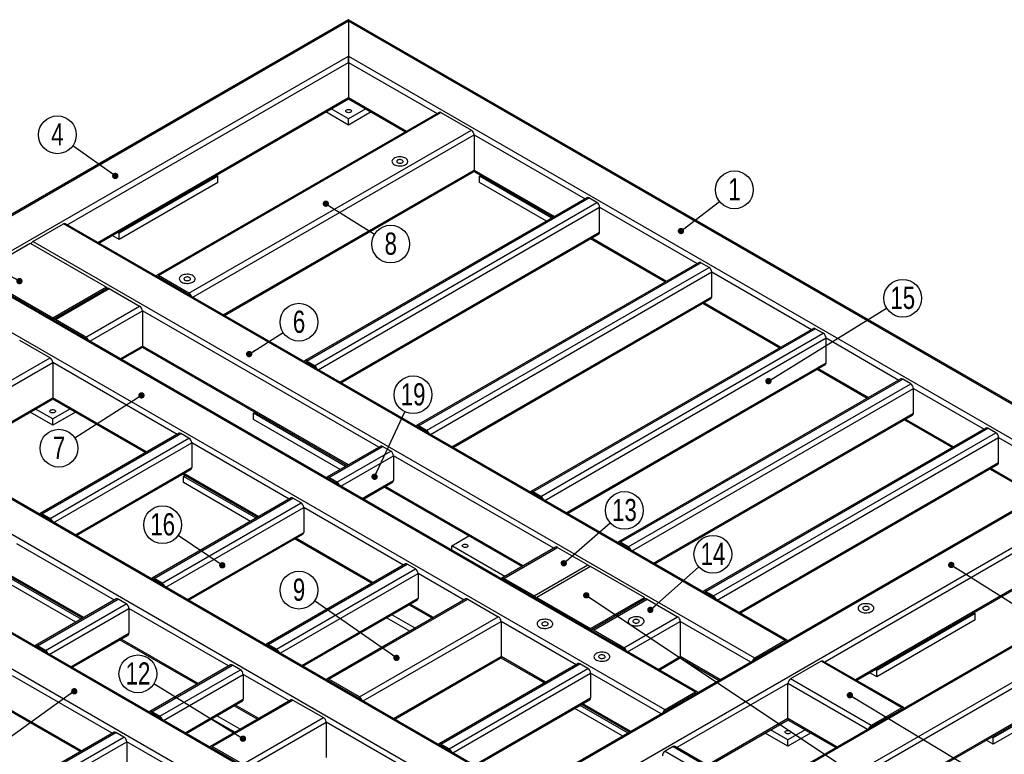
# Model space of a CAD drawing. Header units: millimetres. Extents: x 0 to 841, y 0 to 594.
# Tile 20 of 25: x 502 to 658, y 210 to 326. Entities that reach past the tile are written whole.
import ezdxf

# ---------------------------------------------------------------- set-up
doc = ezdxf.new("R2010")
doc.units = ezdxf.units.MM
doc.layers.add('NOTES', color=6, linetype='Continuous')
doc.layers.add('TRAIT-FORT', color=4, linetype='Continuous', lineweight=25)
doc.styles.add('SLDTEXTSTYLE0', font='TXT', dxfattribs={"width": 0.75})
doc.dimstyles.new('SLDDIMSTYLE0', dxfattribs={"dimtxt": 0.18, "dimasz": 1, "dimexe": 0, "dimexo": 0.0625, "dimgap": 0, "dimtad": 0, "dimtih": 1, "dimtoh": 1, "dimdec": 0, "dimrnd": 1e-09, "dimzin": 0, "dimdsep": 46, "dimtxsty": 'Standard', "dimblk1": 'DOT', "dimblk2": 'DOT', "dimsah": 1, "dimcen": 0.09, "dimadec": 0, "dimazin": 0, "dimtfac": 1, "dimtdec": 0, "dimtofl": 0, "dimtmove": 0, "dimatfit": 3, "dimldrblk": 'DOT', "dimfxl": 1, "dimfrac": 2, "dimtolj": 1, "dimtzin": 0, "dimarcsym": 0})

# ---------------------------------------------------------------- blocks, each defined once
blk = doc.blocks.new('SW_NOTE_3')
at = {"layer": 'NOTES', "color": 0}
blk.add_circle((2.36, 1.82), 2.98, dxfattribs=at)
at = {"layer": 'NOTES', "color": 0, "insert": (2.37, 3.64), "char_height": 3.5, "attachment_point": 2, "style": 'SLDTEXTSTYLE0'}
blk.add_mtext('1', dxfattribs=at)
blk = doc.blocks.new('_Dot')
at = {"color": 0, "linetype": 'ByBlock', "lineweight": -2}
blk.add_line((-0.5, 0), (-1, 0), dxfattribs=at)
at = {"color": 0, "linetype": 'ByBlock', "const_width": 0.5}
blk.add_lwpolyline([(-0.25, 0, 1), (0.25, 0, 1)], format="xyb", close=True, dxfattribs=at)
blk = doc.blocks.new('SW_NOTE_5')
at = {"layer": 'NOTES', "color": 0}
blk.add_circle((-2.43, 1.73), 2.98, dxfattribs=at)
at = {"layer": 'NOTES', "color": 0, "insert": (-2.43, 3.55), "char_height": 3.5, "attachment_point": 2, "style": 'SLDTEXTSTYLE0'}
blk.add_mtext('4', dxfattribs=at)
blk = doc.blocks.new('SW_NOTE_9')
at = {"layer": 'NOTES', "color": 0}
blk.add_circle((2.51, 1.61), 2.98, dxfattribs=at)
at = {"layer": 'NOTES', "color": 0, "insert": (2.52, 3.43), "char_height": 3.5, "attachment_point": 2, "style": 'SLDTEXTSTYLE0'}
blk.add_mtext('6', dxfattribs=at)
blk = doc.blocks.new('SW_NOTE_10')
at = {"layer": 'NOTES', "color": 0}
blk.add_circle((-2.51, -1.61), 2.98, dxfattribs=at)
at = {"layer": 'NOTES', "color": 0, "insert": (-2.51, 0.21), "char_height": 3.5, "attachment_point": 2, "style": 'SLDTEXTSTYLE0'}
blk.add_mtext('7', dxfattribs=at)
blk = doc.blocks.new('SW_NOTE_11')
at = {"layer": 'NOTES', "color": 0}
blk.add_circle((2.53, -1.58), 2.98, dxfattribs=at)
at = {"layer": 'NOTES', "color": 0, "insert": (2.54, 0.24), "char_height": 3.5, "attachment_point": 2, "style": 'SLDTEXTSTYLE0'}
blk.add_mtext('8', dxfattribs=at)
blk = doc.blocks.new('SW_NOTE_18')
at = {"layer": 'NOTES', "color": 0}
blk.add_circle((-2.45, 1.7), 2.98, dxfattribs=at)
at = {"layer": 'NOTES', "color": 0, "insert": (-2.44, 3.52), "char_height": 3.5, "attachment_point": 2, "style": 'SLDTEXTSTYLE0'}
blk.add_mtext('9', dxfattribs=at)
blk = doc.blocks.new('SW_NOTE_19')
at = {"layer": 'NOTES', "color": 0}
blk.add_circle((-2.54, 1.57), 2.98, dxfattribs=at)
at = {"layer": 'NOTES', "color": 0, "insert": (-2.53, 3.38), "char_height": 3.5, "attachment_point": 2, "style": 'SLDTEXTSTYLE0'}
blk.add_mtext('12', dxfattribs=at)
blk = doc.blocks.new('SW_NOTE_20')
at = {"layer": 'NOTES', "color": 0}
blk.add_circle((2.23, 1.98), 2.98, dxfattribs=at)
at = {"layer": 'NOTES', "color": 0, "insert": (2.24, 3.8), "char_height": 3.5, "attachment_point": 2, "style": 'SLDTEXTSTYLE0'}
blk.add_mtext('14', dxfattribs=at)
blk = doc.blocks.new('SW_NOTE_21')
at = {"layer": 'NOTES', "color": 0}
blk.add_circle((2.25, 1.96), 2.98, dxfattribs=at)
at = {"layer": 'NOTES', "color": 0, "insert": (2.26, 3.78), "char_height": 3.5, "attachment_point": 2, "style": 'SLDTEXTSTYLE0'}
blk.add_mtext('13', dxfattribs=at)
blk = doc.blocks.new('SW_NOTE_22')
at = {"layer": 'NOTES', "color": 0}
blk.add_circle((2.54, 1.57), 2.98, dxfattribs=at)
at = {"layer": 'NOTES', "color": 0, "insert": (2.55, 3.39), "char_height": 3.5, "attachment_point": 2, "style": 'SLDTEXTSTYLE0'}
blk.add_mtext('15', dxfattribs=at)
blk = doc.blocks.new('SW_NOTE_25')
at = {"layer": 'NOTES', "color": 0}
blk.add_circle((-2.47, 1.68), 2.98, dxfattribs=at)
at = {"layer": 'NOTES', "color": 0, "insert": (-2.46, 3.5), "char_height": 3.5, "attachment_point": 2, "style": 'SLDTEXTSTYLE0'}
blk.add_mtext('16', dxfattribs=at)
blk = doc.blocks.new('SW_NOTE_27')
at = {"layer": 'NOTES', "color": 0}
blk.add_circle((1.27, 2.7), 2.98, dxfattribs=at)
at = {"layer": 'NOTES', "color": 0, "insert": (1.28, 4.52), "char_height": 3.5, "attachment_point": 2, "style": 'SLDTEXTSTYLE0'}
blk.add_mtext('19', dxfattribs=at)

msp = doc.modelspace()

# ---------------------------------------------------------------- linework, layer by layer
at = {"layer": 'TRAIT-FORT', "lineweight": 25}
for p, q in [((554.111, 326.137), (417.888, 247.497)), ((697.406, 243.415), (554.111, 326.137)), ((554.111, 326.137), (554.111, 325.934)), ((554.111, 325.934), (554.111, 326.137)), ((418.488, 247.641), (554.111, 325.934)), ((554.111, 325.934), (554.111, 320.383)), ((554.111, 325.934), (696.806, 243.559)), ((499.909, 289.092), (554.111, 320.383)), ((554.111, 320.383), (554.111, 319.403)), ((554.111, 320.383), (687.189, 243.559)), ((554.111, 319.403), (554.111, 320.383)), ((509.739, 293.788), (554.111, 319.403)), ((554.111, 319.403), (554.111, 313.851)), ((554.111, 319.403), (568.078, 311.34)), ((514.549, 291.011), (554.111, 313.851)), ((554.111, 313.851), (554.111, 313.648)), ((554.111, 313.648), (554.111, 313.851)), ((554.111, 313.851), (563.269, 308.564)), ((514.724, 290.91), (554.111, 313.648)), ((554.111, 313.648), (563.093, 308.463)), ((568.378, 311.514), (523.83, 285.797)), ((524.13, 285.767), (568.678, 311.484)), ((554.111, 309.523), (550.539, 311.585)), ((554.111, 310.503), (551.388, 312.075)), ((556.835, 312.075), (554.111, 310.503)), ((557.684, 311.585), (554.111, 309.523)), ((568.678, 311.484), (573.486, 308.708)), ((554.111, 309.523), (554.111, 310.503)), ((528.938, 282.991), (573.486, 308.708)), ((529.538, 282.358), (573.91, 307.973)), ((573.91, 307.973), (573.91, 302.421)), ((573.91, 307.973), (591.412, 297.87)), ((533.464, 301.441), (517.908, 292.461)), ((533.215, 301.585), (533.464, 301.441)), ((533.464, 300.461), (533.464, 301.441)), ((534.348, 279.582), (573.91, 302.421)), ((534.523, 279.48), (573.786, 302.146)), ((573.872, 302.24), (586.427, 294.992)), ((573.91, 302.421), (586.603, 295.093)), ((574.759, 301.441), (575.008, 301.585)), ((586.179, 294.848), (574.759, 301.441)), ((574.759, 300.461), (574.759, 301.441)), ((533.464, 300.461), (517.908, 291.481)), ((585.33, 294.359), (574.759, 300.461)), ((591.712, 298.043), (547.165, 272.326)), ((547.465, 272.296), (592.012, 298.013)), ((548.737, 271.562), (593.285, 297.278)), ((593.285, 297.278), (592.012, 298.013)), ((549.337, 270.928), (593.709, 296.544)), ((593.709, 292.624), (593.709, 296.544)), ((593.709, 296.544), (609.09, 287.665)), ((504.331, 291.155), (509.139, 293.931)), ((622.984, 228.21), (509.139, 293.931)), ((623.284, 228.24), (509.439, 293.961)), ((517.908, 291.481), (516.81, 292.114)), ((517.908, 292.461), (517.659, 292.604)), ((517.908, 291.481), (517.908, 292.461)), ((552.732, 268.969), (593.709, 292.624)), ((552.908, 268.867), (593.585, 292.35)), ((495.422, 286.012), (503.907, 290.91)), ((503.907, 290.91), (515.928, 283.971)), ((618.175, 225.435), (504.331, 291.155)), ((592.295, 291.605), (604.105, 284.787)), ((592.471, 291.706), (604.281, 284.888)), ((609.39, 287.838), (564.842, 262.121)), ((565.142, 262.091), (609.69, 287.808)), ((610.963, 287.073), (609.69, 287.808)), ((608.842, 220.046), (494.997, 285.767)), ((609.141, 220.076), (495.297, 285.797)), ((507.442, 279.073), (495.422, 286.012)), ((528.938, 282.991), (524.13, 285.767)), ((566.415, 261.356), (610.963, 287.073)), ((567.015, 260.723), (611.387, 286.339)), ((611.387, 282.419), (611.387, 286.339)), ((611.387, 286.339), (627.121, 277.255)), ((524.094, 285.501), (524.13, 285.522)), ((528.938, 282.746), (524.13, 285.522)), ((604.033, 217.27), (490.189, 282.991)), ((515.928, 283.971), (507.442, 279.073)), ((516.052, 283.756), (507.567, 278.857)), ((507.867, 278.828), (516.352, 283.726)), ((515.928, 283.971), (515.928, 283.684)), ((516.352, 283.726), (521.16, 280.95)), ((527.407, 283.631), (527.407, 283.589)), ((570.41, 258.763), (611.387, 282.419)), ((570.586, 258.662), (611.263, 282.144)), ((609.973, 281.4), (622.136, 274.378)), ((610.148, 281.501), (622.312, 274.479)), ((512.675, 276.052), (521.16, 280.95)), ((513.275, 275.418), (521.585, 280.215)), ((521.585, 280.215), (521.585, 274.663)), ((558.885, 258.682), (521.585, 280.215)), ((507.442, 279.073), (507.442, 278.786)), ((507.83, 278.562), (507.867, 278.583)), ((512.675, 276.052), (507.867, 278.828)), ((512.675, 275.807), (507.867, 278.583)), ((627.421, 277.429), (582.874, 251.712)), ((583.174, 251.682), (627.721, 277.399)), ((584.446, 250.947), (628.994, 276.664)), ((628.994, 276.664), (627.721, 277.399)), ((502.21, 275.562), (507.018, 272.786)), ((512.639, 275.785), (512.676, 275.806)), ((585.046, 250.314), (629.418, 275.929)), ((629.418, 272.01), (629.418, 275.929)), ((629.418, 275.929), (640.91, 269.295)), ((518.084, 272.642), (521.585, 274.663)), ((518.26, 272.541), (521.46, 274.388)), ((521.546, 274.482), (553.901, 255.804)), ((554.076, 255.906), (521.585, 274.663)), ((485.098, 260.132), (507.018, 272.786)), ((485.698, 259.499), (507.442, 272.051)), ((507.442, 272.051), (507.442, 266.499)), ((527.066, 260.723), (507.442, 272.051)), ((547.428, 272.03), (547.465, 272.051)), ((548.737, 271.562), (547.465, 272.296)), ((548.737, 271.317), (547.465, 272.051)), ((588.441, 248.354), (629.418, 272.01)), ((588.617, 248.253), (629.294, 271.735)), ((628.004, 270.99), (635.925, 266.418)), ((628.18, 271.092), (636.101, 266.519)), ((581.264, 204.126), (467.42, 269.847)), ((581.564, 204.156), (467.72, 269.877)), ((641.21, 269.469), (596.662, 243.752)), ((596.962, 243.722), (641.51, 269.439)), ((598.235, 242.987), (642.783, 268.704)), ((642.783, 268.704), (641.51, 269.439)), ((598.835, 242.354), (643.207, 267.969)), ((643.207, 264.05), (643.207, 267.969)), ((643.207, 267.969), (654.345, 261.54)), ((576.456, 201.351), (462.612, 267.071)), ((490.507, 256.722), (507.442, 266.499)), ((490.683, 256.621), (507.318, 266.224)), ((507.404, 266.318), (522.081, 257.845)), ((522.256, 257.947), (507.442, 266.499)), ((507.442, 262.172), (503.87, 264.234)), ((507.442, 263.152), (504.719, 264.724)), ((510.166, 264.724), (507.442, 263.152)), ((511.014, 264.234), (507.442, 262.172)), ((539.121, 264.05), (539.369, 264.193)), ((553.652, 255.661), (539.121, 264.05)), ((539.121, 263.07), (539.121, 264.05)), ((602.23, 240.394), (643.207, 264.05)), ((507.442, 262.172), (507.442, 263.152)), ((552.803, 255.171), (539.121, 263.07)), ((602.405, 240.293), (643.083, 263.775)), ((641.792, 263.03), (649.36, 258.662)), ((641.968, 263.132), (649.536, 258.763)), ((565.106, 261.825), (565.142, 261.846)), ((566.415, 261.356), (565.142, 262.091)), ((566.415, 261.112), (565.142, 261.846)), ((654.645, 261.713), (610.097, 235.996)), ((610.397, 235.966), (654.945, 261.683)), ((611.67, 235.231), (656.218, 260.948)), ((656.218, 260.948), (654.945, 261.683)), ((527.366, 260.896), (505.445, 248.242)), ((505.745, 248.212), (527.666, 260.867)), ((507.018, 247.478), (528.938, 260.132)), ((507.618, 246.844), (529.363, 259.397)), ((528.938, 260.132), (527.666, 260.867)), ((529.363, 259.397), (529.363, 255.478)), ((544.743, 250.518), (529.363, 259.397)), ((612.27, 234.598), (656.642, 260.213)), ((656.642, 256.294), (656.642, 260.213)), ((656.642, 260.213), (667.78, 253.784)), ((562.88, 193.513), (449.035, 259.234)), ((563.18, 193.543), (449.335, 259.264)), ((559.185, 258.855), (550.7, 253.957)), ((551, 253.927), (559.485, 258.826)), ((552.273, 253.192), (560.758, 258.091)), ((560.758, 258.091), (559.485, 258.826)), ((558.071, 190.737), (444.227, 256.458)), ((552.873, 252.559), (561.183, 257.356)), ((561.183, 257.356), (561.183, 253.437)), ((586.463, 242.762), (561.183, 257.356)), ((615.665, 232.638), (656.642, 256.294)), ((511.013, 244.884), (529.363, 255.478)), ((511.189, 244.783), (529.238, 255.203)), ((615.84, 232.537), (656.518, 256.019)), ((655.227, 255.275), (662.795, 250.906)), ((655.403, 255.376), (662.971, 251.007)), ((527.948, 254.458), (539.758, 247.64)), ((528.09, 254.089), (528.338, 254.233)), ((539.51, 247.497), (528.09, 254.089)), ((528.09, 253.11), (528.09, 254.089)), ((539.934, 247.742), (528.124, 254.56)), ((668.08, 253.957), (542.922, 181.705)), ((668.38, 253.927), (543.222, 181.675)), ((550.964, 253.661), (551, 253.682)), ((552.273, 253.192), (551, 253.927)), ((552.273, 252.947), (551, 253.682)), ((556.268, 250.599), (561.183, 253.437)), ((556.443, 250.498), (561.058, 253.162)), ((538.661, 247.007), (528.09, 253.11)), ((559.768, 252.417), (581.478, 239.884)), ((581.653, 239.986), (559.944, 252.519)), ((584.446, 250.947), (583.174, 251.682)), ((545.043, 250.691), (523.123, 238.037)), ((523.423, 238.007), (545.343, 250.662)), ((546.616, 249.927), (545.343, 250.662)), ((673.188, 251.151), (548.03, 178.899)), ((583.137, 251.416), (583.174, 251.437)), ((584.446, 250.702), (583.174, 251.437)), ((673.612, 250.417), (629.241, 224.801)), ((524.696, 237.272), (546.616, 249.927)), ((525.296, 236.639), (547.04, 249.192)), ((547.04, 249.192), (547.04, 245.273)), ((562.774, 240.109), (547.04, 249.192)), ((505.709, 247.946), (505.745, 247.967)), ((507.018, 247.478), (505.745, 248.212)), ((507.018, 247.233), (505.745, 247.967)), ((528.691, 234.679), (547.04, 245.273)), ((528.866, 234.578), (546.916, 244.998)), ((545.626, 244.253), (557.79, 237.231)), ((557.965, 237.333), (545.802, 244.355)), ((570.375, 243.15), (573.098, 244.722)), ((673.612, 244.864), (634.05, 222.025)), ((634.225, 221.923), (673.488, 244.589)), ((517.166, 234.598), (501.786, 243.477)), ((696.806, 243.559), (561.183, 165.265)), ((687.189, 243.559), (561.183, 170.817)), ((686.589, 243.415), (561.183, 171.02)), ((697.654, 243.069), (561.183, 164.285)), ((578.754, 238.312), (570.375, 243.15)), ((570.375, 242.455), (570.375, 243.15)), ((586.763, 242.935), (578.277, 238.037)), ((578.577, 238.007), (587.063, 242.906)), ((587.063, 242.906), (591.871, 240.13)), ((596.926, 243.456), (596.962, 243.477)), ((598.235, 242.987), (596.962, 243.722)), ((598.235, 242.742), (596.962, 243.477)), ((563.075, 240.282), (541.154, 227.628)), ((541.454, 227.598), (563.375, 240.252)), ((542.727, 226.863), (564.647, 239.518)), ((564.647, 239.518), (563.375, 240.252)), ((583.386, 235.231), (591.871, 240.13)), ((592.295, 239.885), (583.81, 234.987)), ((600.78, 234.987), (592.295, 239.885)), ((500.371, 238.538), (512.181, 231.72)), ((511.933, 231.577), (500.513, 238.169)), ((512.357, 231.822), (500.547, 238.64)), ((523.387, 237.741), (523.423, 237.762)), ((524.696, 237.272), (523.423, 238.007)), ((524.696, 237.027), (523.423, 237.762)), ((543.327, 226.23), (565.072, 238.783)), ((565.072, 238.783), (565.072, 234.863)), ((572.32, 234.598), (565.072, 238.783)), ((578.541, 237.741), (578.577, 237.762)), ((583.386, 235.231), (578.577, 238.007)), ((583.386, 234.986), (578.577, 237.762)), ((511.084, 231.087), (500.513, 237.19)), ((697.654, 237.516), (561.183, 158.733)), ((561.183, 158.53), (697.406, 237.17)), ((517.466, 234.771), (504.738, 227.424)), ((505.038, 227.394), (517.766, 234.742)), ((519.039, 234.007), (517.766, 234.742)), ((546.722, 224.27), (565.072, 234.863)), ((546.898, 224.169), (564.947, 234.589)), ((572.621, 234.771), (550.7, 222.117)), ((551, 222.087), (572.92, 234.742)), ((572.92, 234.742), (577.729, 231.966)), ((583.35, 234.965), (583.386, 234.986)), ((583.81, 234.987), (592.295, 230.088)), ((583.81, 234.7), (583.81, 234.987)), ((592.295, 230.088), (600.78, 234.987)), ((600.905, 234.771), (592.419, 229.873)), ((592.719, 229.843), (601.205, 234.742)), ((600.78, 234.7), (600.78, 234.987)), ((601.205, 234.742), (606.013, 231.966)), ((610.361, 235.7), (610.397, 235.721)), ((611.67, 235.231), (610.397, 235.966)), ((611.67, 234.986), (610.397, 235.721)), ((506.311, 226.659), (519.039, 234.007)), ((506.911, 226.026), (519.463, 233.272)), ((519.463, 233.272), (519.463, 229.353)), ((535.197, 224.189), (519.463, 233.272)), ((563.657, 233.844), (567.336, 231.72)), ((567.511, 231.822), (563.833, 233.945)), ((555.808, 219.311), (577.729, 231.966)), ((563.763, 229.658), (560.085, 231.782)), ((564.612, 230.148), (560.934, 232.272)), ((597.528, 227.067), (606.013, 231.966)), ((652.965, 232.455), (637.409, 223.474)), ((652.965, 231.475), (637.409, 222.494)), ((652.716, 232.598), (652.965, 232.455)), ((652.965, 231.475), (652.965, 232.455)), ((556.409, 218.678), (578.153, 231.231)), ((578.153, 231.231), (578.153, 225.678)), ((589.998, 224.393), (578.153, 231.231)), ((592.295, 229.801), (592.295, 230.088)), ((598.128, 226.434), (606.437, 231.231)), ((606.437, 231.231), (606.437, 225.678)), ((617.575, 224.801), (606.437, 231.231)), ((510.306, 224.066), (519.463, 229.353)), ((510.482, 223.965), (519.339, 229.078)), ((518.049, 228.333), (530.212, 221.311)), ((530.388, 221.413), (518.225, 228.435)), ((592.683, 229.577), (592.72, 229.598)), ((597.528, 227.067), (592.719, 229.843)), ((597.528, 226.822), (592.719, 229.598)), ((505.002, 227.128), (505.038, 227.149)), ((506.311, 226.659), (505.038, 227.394)), ((506.311, 226.414), (505.038, 227.149)), ((541.418, 227.332), (541.454, 227.353)), ((542.727, 226.863), (541.454, 227.598)), ((542.727, 226.618), (541.454, 227.353)), ((597.492, 226.801), (597.529, 226.822)), ((622.984, 228.21), (618.175, 225.435)), ((622.984, 227.965), (618.175, 225.19)), ((623.02, 227.944), (622.984, 227.965)), ((561.218, 215.902), (578.153, 225.678)), ((561.393, 215.8), (578.029, 225.404)), ((578.115, 225.498), (585.013, 221.515)), ((585.189, 221.617), (578.153, 225.678)), ((602.937, 223.658), (606.437, 225.678)), ((603.113, 223.556), (606.313, 225.404)), ((606.399, 225.498), (612.59, 221.923)), ((612.766, 222.025), (606.437, 225.678)), ((618.211, 225.168), (618.174, 225.189)), ((535.497, 224.362), (522.769, 217.014)), ((523.069, 216.985), (535.797, 224.332)), ((537.07, 223.598), (535.797, 224.332)), ((590.298, 224.566), (568.378, 211.912)), ((568.678, 211.882), (590.598, 224.536)), ((569.951, 211.147), (591.871, 223.802)), ((591.871, 223.802), (590.598, 224.536)), ((628.64, 224.945), (623.832, 222.169)), ((641.368, 217.597), (628.64, 224.945)), ((641.668, 217.627), (628.94, 224.974)), ((516.813, 213.576), (501.078, 222.659)), ((524.342, 216.25), (537.07, 223.598)), ((524.942, 215.617), (537.494, 222.863)), ((537.494, 222.863), (537.494, 218.943)), ((544.743, 218.678), (537.494, 222.863)), ((555.808, 219.311), (551, 222.087)), ((570.551, 210.514), (592.295, 223.067)), ((592.295, 223.067), (592.295, 219.147)), ((603.433, 216.637), (592.295, 223.067)), ((636.56, 214.821), (623.832, 222.169)), ((637.409, 222.494), (636.311, 223.128)), ((637.409, 223.474), (637.16, 223.618)), ((637.409, 222.494), (637.409, 223.474)), ((550.964, 221.821), (551, 221.842)), ((555.808, 219.067), (551, 221.842)), ((623.408, 221.434), (605.906, 211.33)), ((623.408, 215.882), (623.408, 221.434)), ((635.96, 214.188), (623.408, 221.434)), ((671.35, 221.841), (655.793, 212.861)), ((671.35, 220.861), (655.793, 211.881)), ((555.773, 219.045), (555.809, 219.066)), ((573.945, 208.554), (592.295, 219.147)), ((608.842, 220.046), (604.033, 217.27)), ((608.842, 219.801), (604.033, 217.025)), ((608.878, 219.78), (608.841, 219.801)), ((499.664, 217.72), (511.828, 210.698)), ((512.003, 210.799), (499.84, 217.821)), ((528.337, 213.657), (537.494, 218.943)), ((528.513, 213.555), (537.37, 218.669)), ((545.043, 218.851), (532.315, 211.504)), ((532.615, 211.474), (545.343, 218.822)), ((536.08, 217.924), (539.758, 215.8)), ((539.934, 215.902), (536.256, 218.025)), ((545.343, 218.822), (550.152, 216.046)), ((574.121, 208.453), (592.171, 218.873)), ((597.351, 213.126), (589.784, 217.495)), ((598.2, 213.616), (590.632, 217.984)), ((590.881, 218.128), (598.448, 213.759)), ((598.624, 213.861), (591.057, 218.229)), ((641.368, 217.597), (636.56, 214.821)), ((523.033, 216.719), (523.069, 216.74)), ((524.342, 216.25), (523.069, 216.985)), ((524.342, 216.005), (523.069, 216.74)), ((537.035, 214.228), (533.357, 216.352)), ((537.424, 208.698), (550.152, 216.046)), ((604.069, 217.004), (604.032, 217.025)), ((623.408, 215.882), (610.715, 208.554)), ((631.151, 211.412), (623.408, 215.882)), ((641.368, 217.352), (636.56, 214.576)), ((641.405, 217.331), (641.368, 217.352)), ((536.186, 213.738), (532.508, 215.862)), ((538.024, 208.065), (550.576, 215.311)), ((550.576, 215.311), (550.576, 209.759)), ((562.421, 208.473), (550.576, 215.311)), ((610.891, 208.453), (623.446, 215.701)), ((623.532, 215.607), (630.975, 211.31)), ((636.596, 214.555), (636.559, 214.576)), ((517.113, 213.749), (502.263, 205.177)), ((502.563, 205.147), (517.413, 213.719)), ((503.836, 204.412), (518.685, 212.984)), ((518.685, 212.984), (517.413, 213.719)), ((623.408, 211.554), (619.836, 213.617)), ((623.408, 212.534), (620.684, 214.106)), ((626.131, 214.106), (623.408, 212.534)), ((626.98, 213.617), (623.408, 211.554)), ((655.793, 212.861), (655.545, 213.004)), ((655.793, 211.881), (655.793, 212.861)), ((504.436, 203.779), (519.11, 212.249)), ((519.11, 212.249), (519.11, 208.33)), ((526.358, 208.065), (519.11, 212.249)), ((532.579, 211.208), (532.615, 211.229)), ((537.424, 208.698), (532.615, 211.474)), ((537.424, 208.453), (532.615, 211.229)), ((568.641, 211.616), (568.678, 211.637)), ((569.951, 211.147), (568.678, 211.882)), ((569.951, 210.902), (568.678, 211.637)), ((605.306, 211.474), (604.033, 210.739)), ((605.306, 211.474), (618.034, 204.126)), ((618.334, 204.156), (605.606, 211.504)), ((623.408, 211.554), (623.408, 212.534)), ((655.793, 211.881), (654.696, 212.514)), ((604.033, 210.739), (616.761, 203.392))]:
    msp.add_line(p, q, dxfattribs=at)
at = {"layer": 'TRAIT-FORT', "lineweight": 25, "flags": 128}
for points in [[(554.43, 311.912), (554.506, 311.852), (554.551, 311.783), (554.56, 311.709), (554.533, 311.637), (554.472, 311.572), (554.381, 311.52), (554.269, 311.484), (554.144, 311.469), (554.016, 311.474), (553.896, 311.5), (553.793, 311.544), (553.716, 311.603), (553.672, 311.673), (553.663, 311.746), (553.69, 311.819), (553.751, 311.883), (553.842, 311.936), (553.954, 311.971), (554.079, 311.987), (554.207, 311.982), (554.327, 311.956), (554.43, 311.912)], [(563.093, 303.272), (563.229, 303.365), (563.337, 303.471), (563.412, 303.585), (563.452, 303.705), (563.456, 303.828), (563.425, 303.949), (563.359, 304.065), (563.259, 304.173), (563.13, 304.27), (562.973, 304.353), (562.795, 304.419), (562.6, 304.467), (562.394, 304.495), (562.182, 304.503), (561.972, 304.49), (561.768, 304.457), (561.576, 304.404), (561.403, 304.333), (561.253, 304.247), (561.131, 304.147), (561.039, 304.037), (560.982, 303.919), (560.959, 303.797), (560.973, 303.675), (561.022, 303.556), (561.105, 303.443), (561.22, 303.34), (561.363, 303.25), (561.531, 303.175), (561.718, 303.118), (561.92, 303.08), (562.129, 303.062), (562.341, 303.064), (562.55, 303.087), (562.748, 303.131), (562.931, 303.193), (563.093, 303.272)], [(563.093, 303.272), (563.229, 303.365), (563.337, 303.471), (563.412, 303.585), (563.452, 303.705), (563.456, 303.828), (563.425, 303.949), (563.359, 304.065), (563.259, 304.173), (563.13, 304.27), (562.973, 304.353), (562.795, 304.419), (562.6, 304.467), (562.394, 304.495), (562.182, 304.503), (561.972, 304.49), (561.768, 304.457), (561.576, 304.404), (561.403, 304.333), (561.253, 304.247), (561.131, 304.147), (561.039, 304.037), (560.982, 303.919), (560.959, 303.797), (560.973, 303.675), (561.022, 303.556), (561.105, 303.443), (561.22, 303.34), (561.363, 303.25), (561.531, 303.175), (561.718, 303.118), (561.92, 303.08), (562.129, 303.062), (562.341, 303.064), (562.55, 303.087), (562.748, 303.131), (562.931, 303.193), (563.093, 303.272)], [(562.57, 303.574), (562.653, 303.637), (562.704, 303.712), (562.719, 303.792), (562.695, 303.871), (562.635, 303.943), (562.544, 304.004), (562.428, 304.048), (562.296, 304.072), (562.157, 304.075), (562.022, 304.056), (561.901, 304.016), (561.803, 303.96), (561.734, 303.89), (561.702, 303.812), (561.706, 303.732), (561.748, 303.655), (561.825, 303.588), (561.929, 303.536), (562.055, 303.501), (562.192, 303.488), (562.33, 303.496), (562.459, 303.525), (562.57, 303.574)], [(529.541, 284.751), (529.677, 284.845), (529.785, 284.95), (529.859, 285.065), (529.9, 285.185), (529.904, 285.307), (529.873, 285.429), (529.806, 285.545), (529.707, 285.653), (529.577, 285.75), (529.421, 285.833), (529.243, 285.899), (529.048, 285.947), (528.842, 285.975), (528.63, 285.983), (528.419, 285.97), (528.215, 285.937), (528.024, 285.884), (527.851, 285.813), (527.701, 285.727), (527.579, 285.627), (527.487, 285.516), (527.429, 285.399), (527.407, 285.277), (527.42, 285.155), (527.47, 285.036), (527.553, 284.923), (527.668, 284.82), (527.811, 284.73), (527.979, 284.655), (528.166, 284.598), (528.367, 284.56), (528.577, 284.541), (528.789, 284.544), (528.997, 284.567), (529.196, 284.61), (529.379, 284.672), (529.541, 284.751)], [(529.541, 284.751), (529.677, 284.845), (529.785, 284.95), (529.859, 285.065), (529.9, 285.185), (529.904, 285.307), (529.873, 285.429), (529.806, 285.545), (529.707, 285.653), (529.577, 285.75), (529.421, 285.833), (529.243, 285.899), (529.048, 285.947), (528.842, 285.975), (528.63, 285.983), (528.419, 285.97), (528.215, 285.937), (528.024, 285.884), (527.851, 285.813), (527.701, 285.727), (527.579, 285.627), (527.487, 285.516), (527.429, 285.399), (527.407, 285.277), (527.42, 285.155), (527.47, 285.036), (527.553, 284.923), (527.668, 284.82), (527.811, 284.73), (527.979, 284.655), (528.166, 284.598), (528.367, 284.56), (528.577, 284.541), (528.789, 284.544), (528.997, 284.567), (529.196, 284.61), (529.379, 284.672), (529.541, 284.751)], [(529.017, 285.053), (529.101, 285.117), (529.152, 285.192), (529.166, 285.272), (529.143, 285.351), (529.083, 285.423), (528.992, 285.483), (528.876, 285.527), (528.743, 285.552), (528.605, 285.554), (528.47, 285.535), (528.349, 285.496), (528.25, 285.439), (528.182, 285.37), (528.149, 285.292), (528.154, 285.212), (528.196, 285.135), (528.272, 285.068), (528.377, 285.015), (528.502, 284.981), (528.639, 284.967), (528.777, 284.976), (528.907, 285.005), (529.017, 285.053)], [(507.761, 264.56), (507.837, 264.501), (507.882, 264.431), (507.891, 264.358), (507.864, 264.285), (507.803, 264.22), (507.712, 264.168), (507.6, 264.133), (507.474, 264.117), (507.347, 264.122), (507.227, 264.148), (507.124, 264.192), (507.047, 264.252), (507.003, 264.321), (506.994, 264.395), (507.021, 264.467), (507.082, 264.532), (507.173, 264.584), (507.285, 264.62), (507.41, 264.635), (507.538, 264.63), (507.658, 264.604), (507.761, 264.56)], [(572.814, 243.333), (572.891, 243.274), (572.936, 243.205), (572.945, 243.131), (572.918, 243.059), (572.856, 242.994), (572.766, 242.942), (572.653, 242.906), (572.528, 242.89), (572.401, 242.896), (572.281, 242.922), (572.178, 242.966), (572.101, 243.025), (572.056, 243.094), (572.047, 243.168), (572.075, 243.24), (572.136, 243.305), (572.227, 243.357), (572.339, 243.393), (572.464, 243.409), (572.592, 243.403), (572.712, 243.378), (572.814, 243.333)], [(636.608, 232.788), (636.745, 232.882), (636.852, 232.988), (636.927, 233.102), (636.967, 233.222), (636.972, 233.345), (636.94, 233.466), (636.874, 233.582), (636.774, 233.69), (636.645, 233.787), (636.489, 233.87), (636.31, 233.936), (636.115, 233.984), (635.909, 234.012), (635.698, 234.02), (635.487, 234.007), (635.283, 233.974), (635.092, 233.921), (634.918, 233.85), (634.768, 233.764), (634.646, 233.664), (634.555, 233.554), (634.497, 233.436), (634.474, 233.314), (634.488, 233.192), (634.537, 233.073), (634.62, 232.96), (634.735, 232.857), (634.879, 232.767), (635.046, 232.692), (635.234, 232.635), (635.435, 232.597), (635.645, 232.579), (635.857, 232.581), (636.065, 232.604), (636.263, 232.648), (636.446, 232.71), (636.608, 232.788)], [(636.608, 232.788), (636.745, 232.882), (636.852, 232.988), (636.927, 233.102), (636.967, 233.222), (636.972, 233.345), (636.94, 233.466), (636.874, 233.582), (636.774, 233.69), (636.645, 233.787), (636.489, 233.87), (636.31, 233.936), (636.115, 233.984), (635.909, 234.012), (635.698, 234.02), (635.487, 234.007), (635.283, 233.974), (635.092, 233.921), (634.918, 233.85), (634.768, 233.764), (634.646, 233.664), (634.555, 233.554), (634.497, 233.436), (634.474, 233.314), (634.488, 233.192), (634.537, 233.073), (634.62, 232.96), (634.735, 232.857), (634.879, 232.767), (635.046, 232.692), (635.234, 232.635), (635.435, 232.597), (635.645, 232.579), (635.857, 232.581), (636.065, 232.604), (636.263, 232.648), (636.446, 232.71), (636.608, 232.788)], [(636.085, 233.091), (636.169, 233.154), (636.22, 233.229), (636.234, 233.309), (636.21, 233.388), (636.151, 233.46), (636.059, 233.521), (635.943, 233.565), (635.811, 233.589), (635.672, 233.592), (635.537, 233.573), (635.416, 233.533), (635.318, 233.477), (635.25, 233.407), (635.217, 233.329), (635.222, 233.249), (635.264, 233.172), (635.34, 233.105), (635.444, 233.053), (635.57, 233.018), (635.707, 233.004), (635.845, 233.013), (635.974, 233.042), (636.085, 233.091)], [(585.965, 230.331), (586.102, 230.425), (586.209, 230.53), (586.284, 230.645), (586.324, 230.765), (586.329, 230.887), (586.297, 231.008), (586.231, 231.125), (586.131, 231.233), (586.002, 231.329), (585.846, 231.412), (585.667, 231.479), (585.472, 231.527), (585.266, 231.555), (585.055, 231.563), (584.844, 231.55), (584.64, 231.516), (584.448, 231.464), (584.275, 231.393), (584.125, 231.306), (584.003, 231.207), (583.912, 231.096), (583.854, 230.978), (583.831, 230.857), (583.845, 230.735), (583.894, 230.615), (583.977, 230.503), (584.092, 230.4), (584.236, 230.31), (584.403, 230.235), (584.591, 230.178), (584.792, 230.139), (585.002, 230.121), (585.214, 230.124), (585.422, 230.147), (585.62, 230.19), (585.803, 230.252), (585.965, 230.331)], [(585.965, 230.331), (586.102, 230.425), (586.209, 230.53), (586.284, 230.645), (586.324, 230.765), (586.329, 230.887), (586.297, 231.008), (586.231, 231.125), (586.131, 231.233), (586.002, 231.329), (585.846, 231.412), (585.667, 231.479), (585.472, 231.527), (585.266, 231.555), (585.055, 231.563), (584.844, 231.55), (584.64, 231.516), (584.448, 231.464), (584.275, 231.393), (584.125, 231.306), (584.003, 231.207), (583.912, 231.096), (583.854, 230.978), (583.831, 230.857), (583.845, 230.735), (583.894, 230.615), (583.977, 230.503), (584.092, 230.4), (584.236, 230.31), (584.403, 230.235), (584.591, 230.178), (584.792, 230.139), (585.002, 230.121), (585.214, 230.124), (585.422, 230.147), (585.62, 230.19), (585.803, 230.252), (585.965, 230.331)], [(600.35, 230.73), (600.487, 230.823), (600.594, 230.929), (600.669, 231.043), (600.709, 231.163), (600.714, 231.286), (600.682, 231.407), (600.616, 231.523), (600.517, 231.631), (600.387, 231.728), (600.231, 231.811), (600.053, 231.877), (599.858, 231.925), (599.651, 231.954), (599.44, 231.961), (599.229, 231.948), (599.025, 231.915), (598.834, 231.862), (598.661, 231.792), (598.511, 231.705), (598.388, 231.605), (598.297, 231.495), (598.239, 231.377), (598.217, 231.255), (598.23, 231.133), (598.279, 231.014), (598.362, 230.901), (598.477, 230.799), (598.621, 230.708), (598.789, 230.634), (598.976, 230.576), (599.177, 230.538), (599.387, 230.52), (599.599, 230.522), (599.807, 230.546), (600.005, 230.589), (600.188, 230.651), (600.35, 230.73)], [(600.35, 230.73), (600.487, 230.823), (600.594, 230.929), (600.669, 231.043), (600.709, 231.163), (600.714, 231.286), (600.682, 231.407), (600.616, 231.523), (600.517, 231.631), (600.387, 231.728), (600.231, 231.811), (600.053, 231.877), (599.858, 231.925), (599.651, 231.954), (599.44, 231.961), (599.229, 231.948), (599.025, 231.915), (598.834, 231.862), (598.661, 231.792), (598.511, 231.705), (598.388, 231.605), (598.297, 231.495), (598.239, 231.377), (598.217, 231.255), (598.23, 231.133), (598.279, 231.014), (598.362, 230.901), (598.477, 230.799), (598.621, 230.708), (598.789, 230.634), (598.976, 230.576), (599.177, 230.538), (599.387, 230.52), (599.599, 230.522), (599.807, 230.546), (600.005, 230.589), (600.188, 230.651), (600.35, 230.73)], [(599.827, 231.032), (599.911, 231.096), (599.962, 231.17), (599.976, 231.25), (599.952, 231.329), (599.893, 231.401), (599.802, 231.462), (599.685, 231.506), (599.553, 231.53), (599.414, 231.533), (599.279, 231.514), (599.158, 231.474), (599.06, 231.418), (598.992, 231.348), (598.959, 231.27), (598.964, 231.19), (599.006, 231.113), (599.082, 231.046), (599.187, 230.994), (599.312, 230.959), (599.449, 230.946), (599.587, 230.954), (599.716, 230.983), (599.827, 231.032)], [(585.442, 230.633), (585.526, 230.697), (585.577, 230.772), (585.591, 230.851), (585.567, 230.93), (585.508, 231.003), (585.416, 231.063), (585.3, 231.107), (585.168, 231.131), (585.029, 231.134), (584.894, 231.115), (584.773, 231.076), (584.675, 231.019), (584.607, 230.949), (584.574, 230.871), (584.579, 230.791), (584.621, 230.715), (584.697, 230.648), (584.801, 230.595), (584.927, 230.561), (585.064, 230.547), (585.202, 230.555), (585.331, 230.585), (585.442, 230.633)], [(594.945, 225.147), (595.082, 225.24), (595.189, 225.346), (595.264, 225.461), (595.304, 225.581), (595.309, 225.703), (595.277, 225.824), (595.211, 225.94), (595.112, 226.048), (594.982, 226.145), (594.826, 226.228), (594.648, 226.294), (594.453, 226.342), (594.246, 226.371), (594.035, 226.379), (593.824, 226.366), (593.62, 226.332), (593.429, 226.28), (593.256, 226.209), (593.106, 226.122), (592.983, 226.022), (592.892, 225.912), (592.834, 225.794), (592.812, 225.672), (592.825, 225.55), (592.874, 225.431), (592.957, 225.319), (593.072, 225.216), (593.216, 225.126), (593.384, 225.051), (593.571, 224.993), (593.772, 224.955), (593.982, 224.937), (594.194, 224.94), (594.402, 224.963), (594.6, 225.006), (594.783, 225.068), (594.945, 225.147)], [(594.945, 225.147), (595.082, 225.24), (595.189, 225.346), (595.264, 225.461), (595.304, 225.581), (595.309, 225.703), (595.277, 225.824), (595.211, 225.94), (595.112, 226.048), (594.982, 226.145), (594.826, 226.228), (594.648, 226.294), (594.453, 226.342), (594.246, 226.371), (594.035, 226.379), (593.824, 226.366), (593.62, 226.332), (593.429, 226.28), (593.256, 226.209), (593.106, 226.122), (592.983, 226.022), (592.892, 225.912), (592.834, 225.794), (592.812, 225.672), (592.825, 225.55), (592.874, 225.431), (592.957, 225.319), (593.072, 225.216), (593.216, 225.126), (593.384, 225.051), (593.571, 224.993), (593.772, 224.955), (593.982, 224.937), (594.194, 224.94), (594.402, 224.963), (594.6, 225.006), (594.783, 225.068), (594.945, 225.147)], [(594.422, 225.449), (594.506, 225.513), (594.557, 225.587), (594.571, 225.667), (594.547, 225.746), (594.488, 225.819), (594.397, 225.879), (594.28, 225.923), (594.148, 225.947), (594.009, 225.95), (593.874, 225.931), (593.753, 225.892), (593.655, 225.835), (593.587, 225.765), (593.554, 225.687), (593.559, 225.607), (593.601, 225.531), (593.677, 225.464), (593.782, 225.411), (593.907, 225.377), (594.044, 225.363), (594.182, 225.371), (594.311, 225.401), (594.422, 225.449)], [(623.726, 213.943), (623.803, 213.883), (623.848, 213.814), (623.857, 213.74), (623.83, 213.668), (623.768, 213.603), (623.678, 213.551), (623.565, 213.515), (623.44, 213.5), (623.312, 213.505), (623.192, 213.531), (623.09, 213.575), (623.013, 213.634), (622.968, 213.704), (622.959, 213.777), (622.986, 213.85), (623.048, 213.915), (623.138, 213.967), (623.251, 214.002), (623.376, 214.018), (623.504, 214.013), (623.624, 213.987), (623.726, 213.943)]]:
    msp.add_lwpolyline(points, dxfattribs=at)
at = {"layer": 'TRAIT-FORT', "lineweight": 25}
for centre, radius, start, end in [((568.502, 311.239), 0.302, 54.38242, 114.30712), ((572.989, 307.931), 0.922, 2.60548, 57.39452), ((573.625, 302.385), 0.288, 304.05635, 7.25583), ((591.837, 297.768), 0.302, 54.38242, 114.30712), ((592.788, 296.502), 0.922, 2.60548, 57.39452), ((509.315, 293.686), 0.302, 65.69288, 125.61758), ((593.415, 292.592), 0.296, 305.01333, 6.29885), ((504.789, 290.421), 0.866, 121.95463, 151.1432), ((609.514, 287.563), 0.302, 54.38242, 114.30712), ((523.965, 285.568), 0.259, 50.29149, 148.54415), ((610.466, 286.297), 0.922, 2.60548, 57.39452), ((524.037, 285.385), 0.166, 55.83854, 98.94691), ((516.176, 283.481), 0.302, 54.38242, 114.30712), ((528.437, 282.211), 0.928, 16.97098, 57.30385), ((528.721, 282.394), 0.414, 35.75887, 58.33925), ((611.093, 282.387), 0.296, 305.01333, 6.29885), ((520.663, 280.174), 0.922, 2.60548, 57.39452), ((507.701, 278.629), 0.259, 50.29149, 148.54415), ((507.774, 278.446), 0.166, 55.83854, 98.94691), ((627.546, 277.154), 0.302, 54.38242, 114.30712), ((628.497, 275.887), 0.922, 2.60548, 57.39452), ((512.174, 275.271), 0.928, 16.97098, 57.30385), ((512.457, 275.454), 0.414, 35.75887, 58.33925), ((521.299, 274.627), 0.288, 304.05635, 7.25583), ((506.521, 272.009), 0.922, 2.60548, 57.39452), ((547.299, 272.097), 0.259, 50.29149, 148.54415), ((547.372, 271.914), 0.166, 55.83854, 98.94691), ((629.124, 271.977), 0.296, 305.01333, 6.29885), ((548.236, 270.781), 0.928, 16.97098, 57.30385), ((548.52, 270.964), 0.414, 35.75887, 58.33925), ((641.334, 269.194), 0.302, 54.38242, 114.30712), ((642.286, 267.927), 0.922, 2.60548, 57.39452), ((507.157, 266.463), 0.288, 304.05635, 7.25583), ((642.913, 264.017), 0.296, 305.01333, 6.29885), ((527.49, 260.621), 0.302, 54.38242, 114.30712), ((564.977, 261.892), 0.259, 50.29149, 148.54415), ((565.049, 261.709), 0.166, 55.83854, 98.94691), ((565.914, 260.576), 0.928, 16.97098, 57.30385), ((566.198, 260.759), 0.414, 35.75887, 58.33925), ((654.769, 261.438), 0.302, 54.38242, 114.30712), ((655.721, 260.172), 0.922, 2.60548, 57.39452), ((528.442, 259.355), 0.922, 2.60548, 57.39452), ((559.31, 258.58), 0.302, 54.38242, 114.30712), ((560.261, 257.314), 0.922, 2.60548, 57.39452), ((656.348, 256.262), 0.296, 305.01333, 6.29885), ((529.077, 255.441), 0.288, 304.05635, 7.25583), ((550.835, 253.728), 0.259, 50.29149, 148.54415), ((550.907, 253.545), 0.166, 55.83854, 98.94691), ((551.772, 252.412), 0.928, 16.97098, 57.30385), ((560.897, 253.4), 0.288, 304.05635, 7.25583), ((552.055, 252.595), 0.414, 35.75887, 58.33925), ((583.008, 251.483), 0.259, 50.29149, 148.54415), ((545.168, 250.416), 0.302, 54.38242, 114.30712), ((583.081, 251.3), 0.166, 55.83854, 98.94691), ((583.945, 250.167), 0.928, 16.97098, 57.30385), ((584.229, 250.35), 0.414, 35.75887, 58.33925), ((546.119, 249.15), 0.922, 2.60548, 57.39452), ((505.58, 248.013), 0.259, 50.29149, 148.54415), ((505.652, 247.83), 0.166, 55.83854, 98.94691), ((506.517, 246.697), 0.928, 16.97098, 57.30385), ((506.801, 246.88), 0.414, 35.75887, 58.33925), ((546.755, 245.236), 0.288, 304.05635, 7.25583), ((586.887, 242.66), 0.302, 54.38242, 114.30712), ((596.797, 243.523), 0.259, 50.29149, 148.54415), ((596.869, 243.34), 0.166, 55.83854, 98.94691), ((597.734, 242.207), 0.928, 16.97098, 57.30385), ((598.017, 242.39), 0.414, 35.75887, 58.33925), ((563.199, 240.007), 0.302, 54.38242, 114.30712), ((564.15, 238.741), 0.922, 2.60548, 57.39452), ((591.413, 239.395), 0.866, 28.8568, 58.04537), ((523.258, 237.808), 0.259, 50.29149, 148.54415), ((523.33, 237.625), 0.166, 55.83854, 98.94691), ((578.412, 237.808), 0.259, 50.29149, 148.54415), ((578.484, 237.625), 0.166, 55.83854, 98.94691), ((524.195, 236.492), 0.928, 16.97098, 57.30385), ((524.478, 236.675), 0.414, 35.75887, 58.33925), ((517.59, 234.496), 0.302, 54.38242, 114.30712), ((564.786, 234.827), 0.288, 304.05635, 7.25583), ((572.745, 234.496), 0.302, 54.38242, 114.30712), ((582.885, 234.451), 0.928, 16.97098, 57.30385), ((583.168, 234.634), 0.414, 35.75887, 58.33925), ((601.029, 234.496), 0.302, 54.38242, 114.30712), ((610.232, 235.767), 0.259, 50.29149, 148.54415), ((610.304, 235.584), 0.166, 55.83854, 98.94691), ((611.169, 234.451), 0.928, 16.97098, 57.30385), ((611.452, 234.634), 0.414, 35.75887, 58.33925), ((518.542, 233.23), 0.922, 2.60548, 57.39452), ((577.232, 231.189), 0.922, 2.60548, 57.39452), ((605.516, 231.189), 0.922, 2.60548, 57.39452), ((592.554, 229.644), 0.259, 50.29149, 148.54415), ((519.178, 229.316), 0.288, 304.05635, 7.25583), ((592.626, 229.461), 0.166, 55.83854, 98.94691), ((504.873, 227.195), 0.259, 50.29149, 148.54415), ((504.945, 227.012), 0.166, 55.83854, 98.94691), ((541.289, 227.399), 0.259, 50.29149, 148.54415), ((541.361, 227.216), 0.166, 55.83854, 98.94691), ((542.226, 226.083), 0.928, 16.97098, 57.30385), ((597.027, 226.287), 0.928, 16.97098, 57.30385), ((597.31, 226.47), 0.414, 35.75887, 58.33925), ((623.149, 228.011), 0.259, 31.45585, 129.70851), ((623.077, 227.828), 0.166, 81.05309, 124.16146), ((505.81, 225.879), 0.928, 16.97098, 57.30385), ((506.093, 226.061), 0.414, 35.75887, 58.33925), ((542.509, 226.266), 0.414, 35.75887, 58.33925), ((577.868, 225.642), 0.288, 304.05635, 7.25583), ((606.152, 225.642), 0.288, 304.05635, 7.25583), ((618.676, 224.654), 0.928, 122.69615, 163.02902), ((618.393, 224.837), 0.414, 121.66075, 144.24113), ((535.622, 224.087), 0.302, 54.38242, 114.30712), ((590.422, 224.291), 0.302, 54.38242, 114.30712), ((591.374, 223.025), 0.922, 2.60548, 57.39452), ((628.816, 224.699), 0.302, 65.69288, 125.61758), ((536.573, 222.821), 0.922, 2.60548, 57.39452), ((550.835, 221.888), 0.259, 50.29149, 148.54415), ((624.329, 221.392), 0.922, 122.60548, 177.39452), ((550.907, 221.705), 0.166, 55.83854, 98.94691), ((555.307, 218.531), 0.928, 16.97098, 57.30385), ((555.591, 218.714), 0.414, 35.75887, 58.33925), ((592.01, 219.111), 0.288, 304.05635, 7.25583), ((609.007, 219.847), 0.259, 31.45585, 129.70851), ((608.935, 219.664), 0.166, 81.05309, 124.16146), ((537.209, 218.907), 0.288, 304.05635, 7.25583), ((545.168, 218.576), 0.302, 54.38242, 114.30712), ((641.534, 217.398), 0.259, 31.45585, 129.70851), ((522.904, 216.786), 0.259, 50.29149, 148.54415), ((522.976, 216.603), 0.166, 55.83854, 98.94691), ((523.841, 215.469), 0.928, 16.97098, 57.30385), ((524.125, 215.652), 0.414, 35.75887, 58.33925), ((549.655, 215.269), 0.922, 2.60548, 57.39452), ((604.534, 216.49), 0.928, 122.69615, 163.02902), ((604.251, 216.673), 0.414, 121.66075, 144.24113), ((623.702, 215.849), 0.296, 173.70115, 234.98667), ((641.461, 217.215), 0.166, 81.05309, 124.16146), ((637.061, 214.041), 0.928, 122.69615, 163.02902), ((636.778, 214.223), 0.414, 121.66075, 144.24113), ((517.237, 213.474), 0.302, 54.38242, 114.30712), ((518.189, 212.208), 0.922, 2.60548, 57.39452), ((532.45, 211.275), 0.259, 50.29149, 148.54415), ((532.522, 211.092), 0.166, 55.83854, 98.94691), ((568.512, 211.683), 0.259, 50.29149, 148.54415), ((568.585, 211.5), 0.166, 55.83854, 98.94691), ((605.482, 211.229), 0.302, 65.69288, 125.61758), ((569.45, 210.367), 0.928, 16.97098, 57.30385), ((569.733, 210.55), 0.414, 35.75887, 58.33925), ((604.53, 209.962), 0.922, 122.60548, 177.39452)]:
    msp.add_arc(centre, radius, start, end, dxfattribs=at)

# ---------------------------------------------------------------- block references
at = {"layer": 'NOTES'}
for name, p in [('SW_NOTE_5', (510.608, 306.251)), ('SW_NOTE_3', (612.606, 297.479)), ('SW_NOTE_11', (558.222, 292.322)), ('SW_NOTE_22', (638.972, 280.626)), ('SW_NOTE_9', (543.777, 276.811)), ('SW_NOTE_27', (563.009, 264.272)), ('SW_NOTE_10', (510.94, 260.152)), ('SW_NOTE_21', (595.363, 246.772)), ('SW_NOTE_25', (527.246, 244.792)), ('SW_NOTE_20', (609.344, 239.833)), ('SW_NOTE_18', (548.739, 234.453)), ('SW_NOTE_19', (523.419, 221.381))]:
    msp.add_blockref(name, p, dxfattribs=at)

# ---------------------------------------------------------------- leaders
for points in [[(517.31, 301.49), (510.608, 306.251)], [(550.523, 297.112), (558.222, 292.322)], [(606.537, 292.803), (612.606, 297.479)], [(502.198, 284.897), (487.383, 293.189)], [(620.341, 269.123), (638.972, 280.626)], [(538.43, 273.391), (543.777, 276.811)], [(521.453, 266.879), (510.94, 260.152)], [(558.208, 254.044), (563.009, 264.272)], [(588.054, 240.392), (595.363, 246.772)], [(534.192, 240.07), (527.246, 244.792)], [(601.707, 233.041), (609.344, 239.833)], [(649.168, 240.128), (677.605, 222.151)], [(591.603, 235.336), (642.675, 201.33)], [(561.663, 225.471), (548.739, 234.453)], [(510.853, 220.208), (480.285, 198.271)], [(537.453, 212.722), (523.419, 221.381)], [(633.185, 219.578), (652.92, 207.636)]]:
    msp.add_leader(points, dimstyle='SLDDIMSTYLE0', dxfattribs=at)

doc.saveas('drawing.dxf')
